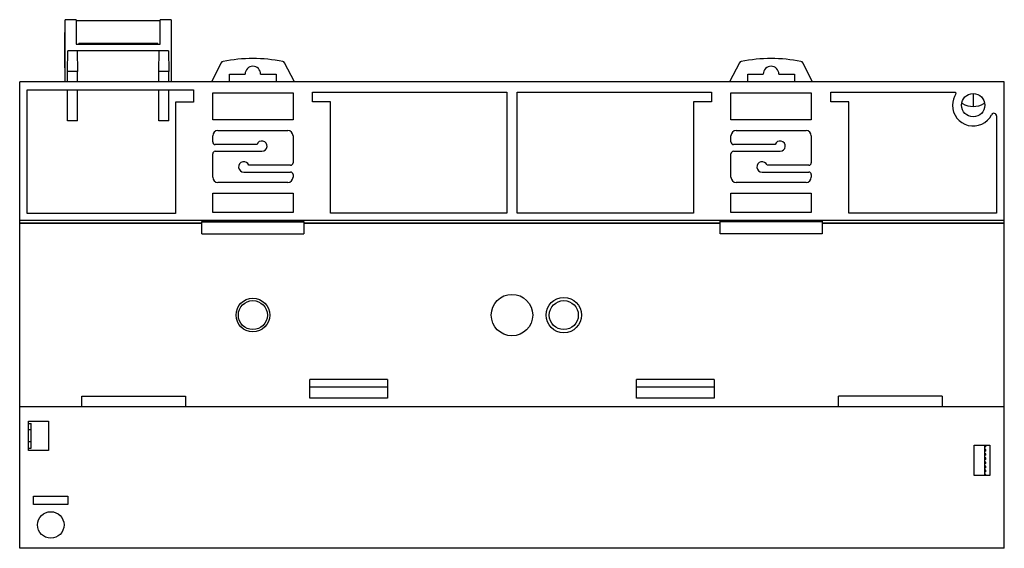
# Model space of a CAD drawing. Header units: millimetres. Extents: x 28 to 218, y 120 to 222.
import ezdxf

# ---------------------------------------------------------------- set-up
doc = ezdxf.new("R2010")
doc.units = ezdxf.units.MM
doc.header["$LTSCALE"] = 22.141567
doc.layers.get('0').update_dxf_attribs({"linetype": 'CONTINUOUS'})

msp = doc.modelspace()

# ---------------------------------------------------------------- linework, layer by layer
at = {"color": 7, "linetype": 'Continuous'}
for p, q in [((37.21, 209.67), (37.21, 221.67)), ((39.29, 221.67), (37.21, 221.67)), ((39.29, 221.67), (39.29, 216.97)), ((39.29, 221.51), (55.53, 221.51)), ((55.53, 216.97), (55.53, 221.67)), ((57.61, 221.67), (55.53, 221.67)), ((57.61, 221.67), (57.61, 209.67)), ((37.11, 212.39), (37.11, 219.17)), ((37.11, 219.17), (37.21, 219.17)), ((37.11, 219.02), (37.21, 219.02)), ((37.11, 218.82), (37.21, 218.82)), ((57.71, 219.17), (57.61, 219.17)), ((57.71, 219.02), (57.61, 219.02)), ((57.71, 218.82), (57.61, 218.82)), ((57.71, 212.39), (57.71, 219.17)), ((39.29, 216.97), (55.53, 216.97)), ((39.81, 216.97), (39.81, 217.07)), ((55.05, 217.07), (39.81, 217.07)), ((55.05, 216.97), (55.05, 217.07)), ((37.63, 211.67), (37.7, 215.67)), ((57.12, 215.67), (37.7, 215.67)), ((39.52, 215.67), (39.59, 211.67)), ((55.23, 211.67), (55.3, 215.67)), ((57.12, 215.67), (57.19, 211.67)), ((37.11, 213.82), (37.21, 213.82)), ((37.11, 213.59), (37.21, 213.59)), ((57.71, 213.82), (57.61, 213.82)), ((57.71, 213.59), (57.61, 213.59)), ((67.3, 213.35), (65.41, 209.67)), ((81.41, 209.67), (79.52, 213.35)), ((167.3, 213.35), (165.41, 209.67)), ((181.41, 209.67), (179.52, 213.35)), ((37.11, 212.46), (37.21, 212.46)), ((37.11, 212.39), (37.21, 212.39)), ((37.63, 209.67), (37.63, 211.67)), ((39.59, 211.67), (37.63, 211.67)), ((39.59, 209.67), (39.59, 211.67)), ((55.23, 209.67), (55.23, 211.67)), ((57.19, 211.67), (55.23, 211.67)), ((57.19, 209.67), (57.19, 211.67)), ((57.71, 212.46), (57.61, 212.46)), ((57.71, 212.39), (57.61, 212.39)), ((68.91, 209.67), (68.91, 211.17)), ((68.91, 211.17), (71.91, 211.17)), ((74.91, 211.17), (77.91, 211.17)), ((77.91, 211.17), (77.91, 209.67)), ((168.91, 211.17), (171.91, 211.17)), ((168.91, 209.67), (168.91, 211.17)), ((174.91, 211.17), (177.91, 211.17)), ((177.91, 211.17), (177.91, 209.67)), ((28.41, 119.67), (28.41, 209.67)), ((218.41, 209.67), (28.41, 209.67)), ((218.41, 119.67), (218.41, 209.67)), ((29.84, 184.25), (29.84, 208.14)), ((29.84, 208.14), (61.98, 208.14)), ((37.63, 202.17), (37.63, 208.14)), ((39.59, 202.17), (39.59, 208.14)), ((55.23, 202.17), (55.23, 208.14)), ((57.19, 202.17), (57.19, 208.14)), ((61.98, 208.14), (61.98, 205.75)), ((65.66, 202.37), (65.66, 207.57)), ((65.66, 207.57), (81.16, 207.57)), ((81.16, 207.57), (81.16, 202.37)), ((84.91, 205.82), (84.91, 207.67)), ((84.91, 207.67), (122.41, 207.67)), ((122.41, 207.67), (122.41, 184.32)), ((124.41, 184.32), (124.41, 207.67)), ((124.41, 207.67), (161.91, 207.67)), ((161.91, 207.67), (161.91, 205.82)), ((165.66, 207.57), (181.16, 207.57)), ((165.66, 202.37), (165.66, 207.57)), ((181.16, 207.57), (181.16, 202.37)), ((184.91, 207.67), (208.9, 207.67)), ((184.91, 205.82), (184.91, 207.67)), ((212.41, 207.31), (212.41, 204.91)), ((58.48, 205.75), (58.48, 184.25)), ((61.98, 205.75), (58.48, 205.75)), ((88.41, 205.82), (84.91, 205.82)), ((88.41, 184.32), (88.41, 205.82)), ((158.41, 205.82), (158.41, 184.32)), ((161.91, 205.82), (158.41, 205.82)), ((188.41, 205.82), (184.91, 205.82)), ((188.41, 184.32), (188.41, 205.82)), ((39.59, 202.17), (37.63, 202.17)), ((57.19, 202.17), (55.23, 202.17)), ((81.16, 202.37), (65.66, 202.37)), ((181.16, 202.37), (165.66, 202.37)), ((216.91, 203.11), (216.91, 184.32)), ((66.66, 200.27), (80.16, 200.27)), ((166.66, 200.27), (180.16, 200.27)), ((65.66, 198.07), (65.66, 199.27)), ((81.16, 199.27), (81.16, 194.07)), ((165.66, 198.07), (165.66, 199.27)), ((181.16, 199.27), (181.16, 194.07)), ((65.66, 191.27), (65.66, 195.77)), ((74.21, 197.57), (66.16, 197.57)), ((66.16, 196.27), (75.16, 196.27)), ((165.66, 191.27), (165.66, 195.77)), ((174.21, 197.57), (166.16, 197.57)), ((166.16, 196.27), (175.16, 196.27)), ((71.66, 192.27), (80.66, 192.27)), ((80.66, 193.57), (72.62, 193.57)), ((171.66, 192.27), (180.66, 192.27)), ((180.66, 193.57), (172.62, 193.57)), ((80.16, 190.27), (66.66, 190.27)), ((81.16, 191.77), (81.16, 191.27)), ((180.16, 190.27), (166.66, 190.27)), ((181.16, 191.77), (181.16, 191.27)), ((65.66, 184.47), (65.66, 188.17)), ((65.66, 188.17), (81.16, 188.17)), ((81.16, 188.17), (81.16, 184.47)), ((165.66, 188.17), (181.16, 188.17)), ((165.66, 184.47), (165.66, 188.17)), ((181.16, 188.17), (181.16, 184.47)), ((81.16, 184.47), (65.66, 184.47)), ((122.41, 184.32), (88.41, 184.32)), ((158.41, 184.32), (124.41, 184.32)), ((181.16, 184.47), (165.66, 184.47)), ((216.91, 184.32), (188.41, 184.32)), ((218.41, 182.92), (28.41, 182.92)), ((58.48, 184.25), (29.84, 184.25)), ((63.56, 180.37), (63.56, 182.72)), ((83.26, 182.72), (63.56, 182.72)), ((63.56, 182.67), (83.26, 182.67)), ((83.26, 182.72), (83.26, 180.37)), ((163.56, 182.87), (183.26, 182.87)), ((163.56, 180.37), (163.56, 182.87)), ((183.26, 182.67), (163.56, 182.67)), ((183.26, 182.87), (183.26, 180.37)), ((63.56, 182.38), (28.41, 182.38)), ((63.56, 182.32), (28.41, 182.32)), ((163.56, 182.38), (83.26, 182.38)), ((163.56, 182.32), (83.26, 182.32)), ((218.41, 182.38), (183.26, 182.38)), ((218.41, 182.32), (183.26, 182.32)), ((63.56, 180.37), (83.26, 180.37)), ((183.26, 180.37), (163.56, 180.37)), ((84.41, 148.67), (84.41, 152.26)), ((99.41, 152.26), (84.41, 152.26)), ((99.41, 152.26), (99.41, 148.67)), ((162.41, 152.26), (147.41, 152.26)), ((147.41, 148.67), (147.41, 152.26)), ((162.41, 152.26), (162.41, 148.67)), ((84.41, 150.82), (99.41, 150.82)), ((147.41, 150.82), (162.41, 150.82)), ((40.41, 146.95), (40.41, 149.02)), ((40.41, 149.02), (60.41, 149.02)), ((60.41, 149.02), (60.41, 146.95)), ((99.41, 148.67), (84.41, 148.67)), ((162.41, 148.67), (147.41, 148.67)), ((206.41, 149.02), (186.41, 149.02)), ((186.41, 146.95), (186.41, 149.02)), ((206.41, 149.02), (206.41, 146.95)), ((28.41, 147.02), (218.41, 147.02)), ((40.41, 146.95), (28.41, 146.95)), ((186.41, 146.95), (60.41, 146.95)), ((218.41, 146.95), (206.41, 146.95)), ((30.11, 138.53), (30.11, 144.2)), ((30.11, 144.2), (34, 144.2)), ((30.11, 143.75), (30.61, 143.75)), ((30.61, 138.98), (30.61, 143.75)), ((34, 144.2), (34, 138.53)), ((30.61, 142.5), (30.11, 142.5)), ((30.61, 140.24), (30.11, 140.24)), ((30.11, 138.98), (30.61, 138.98)), ((212.58, 139.6), (215.65, 139.6)), ((212.58, 133.73), (212.58, 139.6)), ((214.66, 133.73), (214.66, 139.6)), ((214.86, 139.52), (214.66, 139.52)), ((214.86, 139.22), (214.66, 139.22)), ((214.86, 138.72), (214.66, 138.72)), ((214.86, 139.22), (214.86, 139.52)), ((214.86, 138.42), (214.86, 138.72)), ((215.65, 139.6), (215.65, 133.73)), ((34, 138.53), (30.11, 138.53)), ((214.86, 138.42), (214.66, 138.42)), ((214.86, 137.92), (214.66, 137.92)), ((214.86, 137.62), (214.66, 137.62)), ((214.86, 137.12), (214.66, 137.12)), ((214.86, 136.82), (214.66, 136.82)), ((214.86, 137.62), (214.86, 137.92)), ((214.86, 136.82), (214.86, 137.12)), ((214.86, 136.32), (214.66, 136.32)), ((214.86, 136.02), (214.66, 136.02)), ((214.86, 135.52), (214.66, 135.52)), ((214.86, 135.22), (214.66, 135.22)), ((214.86, 136.02), (214.86, 136.32)), ((214.86, 135.22), (214.86, 135.52)), ((215.65, 133.73), (212.58, 133.73)), ((214.86, 134.72), (214.66, 134.72)), ((214.86, 134.42), (214.66, 134.42)), ((214.86, 133.92), (214.66, 133.92)), ((214.86, 134.42), (214.86, 134.72)), ((214.86, 133.73), (214.86, 133.92)), ((31.1, 128.1), (31.1, 129.73)), ((31.1, 129.73), (37.73, 129.73)), ((37.73, 129.73), (37.73, 128.1)), ((37.73, 128.1), (31.1, 128.1)), ((218.41, 119.67), (28.41, 119.67))]:
    msp.add_line(p, q, dxfattribs=at)
for centre, radius in [((212.41, 205.17), 2.25), ((73.41, 164.67), 3.25), ((73.41, 164.67), 2.8), ((123.41, 164.67), 4), ((133.41, 164.67), 3.41), ((133.41, 164.67), 2.8), ((34.41, 124.17), 2.56)]:
    msp.add_circle(centre, radius, dxfattribs=at)
for centre, radius, start, end in [((67.75, 213.12), 0.5, 101.0724, 152.8137), ((73.41, 184.17), 30, 78.9276, 101.0724), ((79.08, 213.12), 0.5, 27.1863, 78.9276), ((167.75, 213.12), 0.5, 101.0724, 152.8137), ((173.41, 184.17), 30, 78.9276, 101.0724), ((179.08, 213.12), 0.5, 27.1863, 78.9276), ((73.41, 211.17), 1.5, 0, 180), ((173.41, 211.17), 1.5, 0, 180), ((208.9, 207.47), 0.2, 326.8141, 89.9821), ((212.42, 209.18), 4.27, 239.6492, 240.655), ((212.41, 209.17), 4.25, 240.6811, 299.3191), ((212.4, 209.18), 4.27, 299.3451, 300.3386), ((212.41, 205.17), 4, 180.0044, 332.7295), ((216.41, 203.11), 0.5, 0.0084, 152.7256), ((66.66, 199.27), 1, 90, 180), ((80.16, 199.27), 1, 0, 90), ((166.66, 199.27), 1, 90, 180), ((180.16, 199.27), 1, 0, 90), ((66.16, 198.07), 0.5, 180, 270), ((75.16, 197.27), 1, 270, 162.5424), ((166.16, 198.07), 0.5, 180, 270), ((175.16, 197.27), 1, 270, 162.5424), ((66.16, 195.77), 0.5, 90, 180), ((166.16, 195.77), 0.5, 90, 180), ((71.66, 193.27), 1, 17.4576, 270), ((80.66, 194.07), 0.5, 270, 360), ((171.66, 193.27), 1, 17.4576, 270), ((180.66, 194.07), 0.5, 270, 360), ((80.66, 191.77), 0.5, 0, 90), ((180.66, 191.77), 0.5, 0, 90), ((66.66, 191.27), 1, 180, 270), ((80.16, 191.27), 1, 270, 360), ((166.66, 191.27), 1, 180, 270), ((180.16, 191.27), 1, 270, 360)]:
    msp.add_arc(centre, radius, start, end, dxfattribs=at)
msp.add_open_spline([(209.07, 207.36), (208.64, 206.71), (208.41, 205.94), (208.41, 205.17)], degree=3, dxfattribs=at)

doc.saveas('drawing.dxf')
